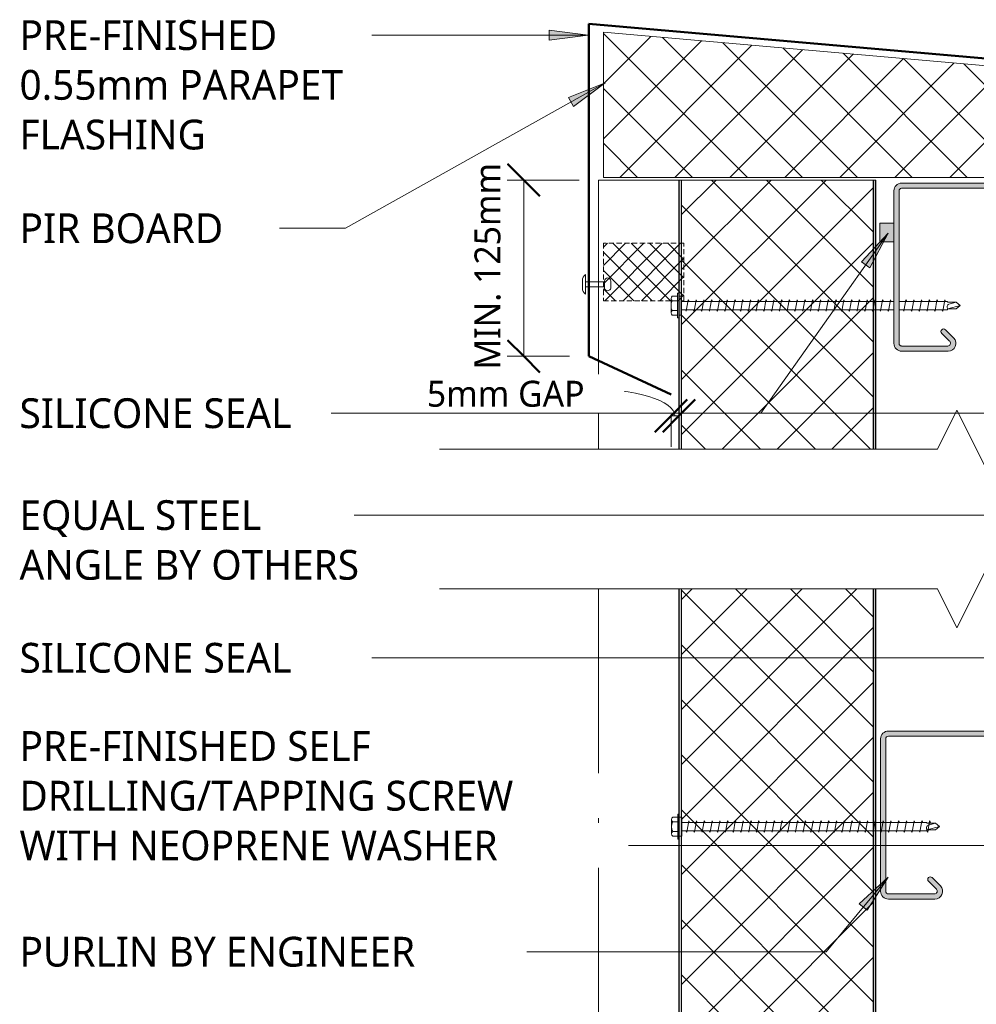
# Model space of a CAD drawing. Header units: millimetres. Extents: x -437 to 1002, y -5 to 689.
# Tile 2 of 5: x -437 to -67, y 303 to 683. Entities that reach past the tile are written whole.
import ezdxf

# ---------------------------------------------------------------- set-up
doc = ezdxf.new("R2010")
doc.units = ezdxf.units.MM
doc.linetypes.add('Dash Short', pattern=[3, 2, -1])
for name, color, linetype, lineweight in [('A-ANNO-DIMS', 211, 'Continuous', 9), ('A-ANNO-DIMS-5', 211, 'Continuous', 9), ('A-DETL', 90, 'Continuous', 13), ('A-DETL-GENF', 92, 'Continuous', 13), ('A-DETL-THIN', 151, 'Continuous', 13), ('G-ANNO-TEXT', 231, 'Continuous', 9)]:
    doc.layers.add(name, color=color, linetype=linetype, lineweight=lineweight)
doc.styles.add('Yu Gothic', font='Yu Gothic.ttf', dxfattribs={"height": 11.5})
doc.styles.add('Yu Gothic_1', font='Yu Gothic.ttf', dxfattribs={"height": 10})
doc.dimstyles.new('Diagonal', dxfattribs={"dimscale": 304.8, "dimtxt": 11.609035, "dimasz": 0.04101, "dimexe": 0.03937, "dimexo": 0.024606, "dimgap": 0.024606, "dimtad": 1, "dimdec": 0, "dimzin": 0, "dimdsep": 46, "dimtxsty": 'Yu Gothic_1', "dimblk1": 'OBLIQUE', "dimblk2": 'OBLIQUE', "dimsah": 1, "dimcen": 0.09, "dimazin": 0, "dimtfac": 1, "dimtdec": 4, "dimtix": 1, "dimtmove": 1, "dimatfit": 3, "dimfxl": 1, "dimtvp": 1, "dimtfill": 1, "dimtolj": 1, "dimtzin": 0, "dimarcsym": 2})
doc.dimstyles.new('Diagonal_1', dxfattribs={"dimscale": 304.8, "dimtxt": 11.609035, "dimasz": 0.04101, "dimexe": 0.03937, "dimexo": 0.024606, "dimgap": 0.024606, "dimtad": 1, "dimdec": 0, "dimzin": 0, "dimdsep": 46, "dimtxsty": 'Yu Gothic_1', "dimblk1": 'OBLIQUE', "dimblk2": 'OBLIQUE', "dimsah": 1, "dimcen": 0.09, "dimazin": 0, "dimtfac": 1, "dimtdec": 4, "dimtix": 1, "dimtmove": 0, "dimatfit": 3, "dimfxl": 1, "dimtvp": 1, "dimtfill": 1, "dimtolj": 1, "dimtzin": 0, "dimarcsym": 2})

# ---------------------------------------------------------------- blocks, each defined once
blk = doc.blocks.new('Thermospan Insulated Panel3 - 75mm-4395490-07  BARGE_PARAPET DETAIL2')
at = {"layer": 'A-DETL-GENF'}
h = blk.add_hatch(color=256, dxfattribs=at)
h.paths.add_polyline_path([(233.77, -31.26), (233.77, -32), (702.23, -32), (702.23, -31), (233.77, -31)])
h.paths.add_polyline_path([(756.22, -31.88), (756.22, -32), (860, -32), (860, -31), (756.22, -31)])
h = blk.add_hatch(dxfattribs=at)
h.set_pattern_fill('FP_6', color=256, style=0, pattern_type=2)
h.set_pattern_definition([(315, (238.622, -213.135), (10.6066, 10.6066), []), (45, (238.622, -213.135), (-10.6066, 10.6066), [])])
h.paths.add_polyline_path([(233.77, -32), (233.77, -106), (702.23, -106), (702.23, -32), (356.19, -32)])
h.paths.add_polyline_path([(756.22, -106), (860, -106), (860, -32), (756.22, -32), (756.22, -89.97)])
h = blk.add_hatch(color=256, dxfattribs=at)
h.paths.add_polyline_path([(233.77, -106), (233.77, -107), (702.23, -107), (702.23, -106), (356.19, -106)])
h.paths.add_polyline_path([(756.22, -106), (756.22, -107), (860, -107), (860, -106), (766.43, -106)])
for p, q in [((233.77, 0), (702.23, 0)), ((756.22, 0), (860, 0)), ((860, 0), (860, -107)), ((702.23, -32), (233.77, -32)), ((813.39, -32), (756.22, -32)), ((835.6, -32), (813.39, -32)), ((860, -32), (835.6, -32))]:
    blk.add_line(p, q, dxfattribs=at)
at = {"layer": 'A-DETL-GENF', "lineweight": 25}
for p, q in [((702.23, -31), (233.77, -31)), ((813.39, -31), (756.22, -31)), ((835.6, -31), (813.39, -31)), ((860, -31), (835.6, -31)), ((702.23, -106), (233.77, -106)), ((860, -106), (756.22, -106)), ((233.77, -107), (702.23, -107)), ((756.22, -107), (860, -107))]:
    blk.add_line(p, q, dxfattribs=at)
blk = doc.blocks.new('Break Line _M_ - Break Line _M_-4676987-07  BARGE_PARAPET DETAIL2')
at = {"layer": 'A-DETL-GENF'}
for p, q in [((7.5, 15), (-7.5, -15)), ((15, 0), (7.5, 15)), ((-15, 0), (-242.54, 0)), ((-7.5, -15), (-15, 0)), ((207.21, 0), (15, 0))]:
    blk.add_line(p, q, dxfattribs=at)
blk = doc.blocks.new('Foam Closure - Foam Closure-4634236-07  BARGE_PARAPET DETAIL2')
at = {"layer": 'A-DETL-GENF'}
h = blk.add_hatch(dxfattribs=at)
h.set_pattern_fill('FP_7', color=256, style=0, pattern_type=2)
h.set_pattern_definition([(135, (596.981, 180.196), (-3.535534, -3.535534), []), (225, (596.981, 180.196), (3.535534, -3.535534), [])])
h.paths.add_polyline_path([(22.22, -31.06), (22.22, 0), (0, 0), (0, -31.06)])
at = {"layer": 'A-DETL-GENF', "linetype": 'Dash Short'}
for p, q in [((0, 0), (0, -31.06)), ((22.22, 0), (0, 0)), ((22.22, -31.06), (22.22, 0)), ((0, -31.06), (22.22, -31.06))]:
    blk.add_line(p, q, dxfattribs=at)
blk = doc.blocks.new('Pop Rivets - Rivet-4462760-07  BARGE_PARAPET DETAIL2')
at = {"layer": 'A-DETL-GENF'}
for p, q in [((-1.24, 9.85), (1.17, 9.85)), ((1.17, 7.35), (-1.24, 7.35)), ((-1, 7.35), (-1, 0)), ((1, 7.35), (1, 0)), ((3.77, 0), (-3.77, 0)), ((-1.5, -1.16), (1.5, -1.16))]:
    blk.add_line(p, q, dxfattribs=at)
for centre, radius, start, end in [((-1.24, 8.6), 1.25, 90, 270), ((1.17, 8.6), 1.25, 270, 90), ((-1.5, 1.65), 2.8, 216, 270), ((1.5, 1.65), 2.8, 270, 324)]:
    blk.add_arc(centre, radius, start, end, dxfattribs=at)
blk = doc.blocks.new('Break Line _M_ - Break Line _M_-4463078-07  BARGE_PARAPET DETAIL2')
at = {"layer": 'A-DETL-GENF'}
for p, q in [((-15, 0), (-7.5, 15)), ((-7.5, 15), (7.5, -15)), ((-242.54, 0), (-15, 0)), ((7.5, -15), (15, 0)), ((15, 0), (207.21, 0))]:
    blk.add_line(p, q, dxfattribs=at)
blk = doc.blocks.new('TEK Screw WITH WASHER - TEK Screw WITH WASHER-4780277-07  BARGE_PARAPET DETAIL2')
at = {"layer": 'A-DETL-GENF'}
for p, q in [((-1.28, 106.11), (0, 107.63)), ((1.28, 106.11), (0, 107.63)), ((0, 107.63), (1.28, 102.89)), ((-1.28, 102.89), (-1.6, 102.57)), ((-1.6, 84.03), (-1.6, 102.57)), ((-1.28, 106.11), (-0.56, 103.23)), ((-1.28, 106.11), (-1.28, 102.89)), ((1.28, 106.11), (1.28, 102.89)), ((1.28, 102.89), (1.6, 102.57)), ((1.6, 102.57), (1.6, 84.03)), ((-2.17, 101.67), (-1.6, 102)), ((2.17, 100.91), (-2.17, 101.67)), ((-2.17, 98.67), (-1.6, 99)), ((1.6, 100.58), (2.17, 100.91)), ((2.17, 97.91), (-2.17, 98.67)), ((-2.17, 95.67), (-1.6, 96)), ((2.17, 94.91), (-2.17, 95.67)), ((1.6, 97.58), (2.17, 97.91)), ((-2.17, 92.67), (-1.6, 93)), ((2.17, 91.91), (-2.17, 92.67)), ((1.6, 94.58), (2.17, 94.91)), ((1.6, 91.58), (2.17, 91.91)), ((-2.17, 89.67), (-1.6, 90)), ((2.17, 88.91), (-2.17, 89.67)), ((1.6, 88.58), (2.17, 88.91)), ((-2.17, 86.67), (-1.6, 87)), ((2.17, 85.91), (-2.17, 86.67)), ((1.6, 85.58), (2.17, 85.91)), ((-2.17, 80.67), (-1.6, 81)), ((2.17, 79.91), (-2.17, 80.67)), ((-1.6, 0), (-1.6, 82.03)), ((1.6, 82.03), (1.6, 0)), ((1.6, 79.58), (2.17, 79.91)), ((-2.17, 77.67), (-1.6, 78)), ((2.17, 76.91), (-2.17, 77.67)), ((1.6, 76.58), (2.17, 76.91)), ((-2.17, 74.67), (-1.6, 75)), ((2.17, 73.91), (-2.17, 74.67)), ((1.6, 73.58), (2.17, 73.91)), ((-2.17, 71.67), (-1.6, 72)), ((2.17, 70.91), (-2.17, 71.67)), ((-2.17, 68.67), (-1.6, 69)), ((2.17, 67.91), (-2.17, 68.67)), ((1.6, 70.58), (2.17, 70.91)), ((-2.17, 65.67), (-1.6, 66)), ((2.17, 64.91), (-2.17, 65.67)), ((1.6, 67.58), (2.17, 67.91)), ((1.6, 64.58), (2.17, 64.91)), ((-2.17, 62.67), (-1.6, 63)), ((2.17, 61.91), (-2.17, 62.67)), ((1.6, 61.58), (2.17, 61.91)), ((-2.17, 59.67), (-1.6, 60)), ((2.17, 58.91), (-2.17, 59.67)), ((-2.17, 56.67), (-1.6, 57)), ((1.6, 58.58), (2.17, 58.91)), ((2.17, 55.91), (-2.17, 56.67)), ((-2.17, 53.67), (-1.6, 54)), ((2.17, 52.91), (-2.17, 53.67)), ((1.6, 55.58), (2.17, 55.91)), ((-2.17, 50.67), (-1.6, 51)), ((2.17, 49.91), (-2.17, 50.67)), ((1.6, 52.58), (2.17, 52.91)), ((1.6, 49.58), (2.17, 49.91)), ((-2.17, 47.67), (-1.6, 48)), ((2.17, 46.91), (-2.17, 47.67)), ((1.6, 46.58), (2.17, 46.91)), ((-2.17, 44.67), (-1.6, 45)), ((2.17, 43.91), (-2.17, 44.67)), ((-2.17, 41.67), (-1.6, 42)), ((1.6, 43.58), (2.17, 43.91)), ((2.17, 40.91), (-2.17, 41.67)), ((-2.17, 38.67), (-1.6, 39)), ((2.17, 37.91), (-2.17, 38.67)), ((1.6, 40.58), (2.17, 40.91)), ((-2.17, 35.67), (-1.6, 36)), ((2.17, 34.91), (-2.17, 35.67)), ((1.6, 37.58), (2.17, 37.91)), ((1.6, 34.58), (2.17, 34.91)), ((-2.17, 32.67), (-1.6, 33)), ((2.17, 31.91), (-2.17, 32.67)), ((1.6, 31.58), (2.17, 31.91)), ((-2.17, 29.67), (-1.6, 30)), ((2.17, 28.91), (-2.17, 29.67)), ((-2.17, 26.67), (-1.6, 27)), ((2.17, 25.91), (-2.17, 26.67)), ((1.6, 28.58), (2.17, 28.91)), ((-2.17, 23.67), (-1.6, 24)), ((2.17, 22.91), (-2.17, 23.67)), ((1.6, 25.58), (2.17, 25.91)), ((1.6, 22.58), (2.17, 22.91)), ((-2.17, 20.67), (-1.6, 21)), ((2.17, 19.91), (-2.17, 20.67)), ((1.6, 19.58), (2.17, 19.91)), ((-2.17, 17.67), (-1.6, 18)), ((2.17, 16.91), (-2.17, 17.67)), ((1.6, 16.58), (2.17, 16.91)), ((-2.17, 14.67), (-1.6, 15)), ((2.17, 13.91), (-2.17, 14.67)), ((-2.17, 11.67), (-1.6, 12)), ((2.17, 10.91), (-2.17, 11.67)), ((1.6, 13.58), (2.17, 13.91)), ((-2.17, 8.67), (-1.6, 9)), ((2.17, 7.91), (-2.17, 8.67)), ((1.6, 10.58), (2.17, 10.91)), ((1.6, 7.58), (2.17, 7.91)), ((-2.17, 5.67), (-1.6, 6)), ((2.17, 4.91), (-2.17, 5.67)), ((1.6, 4.58), (2.17, 4.91)), ((-3.67, 0), (3.67, 0)), ((-3.67, -1), (-3.67, 0)), ((-2.17, 2.67), (-1.6, 3)), ((2.17, 1.91), (-2.17, 2.67)), ((1.6, 1.58), (2.17, 1.91)), ((-4.79, -1.5), (-4.79, -1)), ((4.79, -1), (-4.79, -1)), ((4.79, -1.5), (-4.79, -1.5)), ((-3.67, -1.5), (-3.67, -3.47)), ((-1.85, -1.5), (-1.85, -3.47)), ((1.85, -1.5), (1.85, -3.47)), ((3.67, 0), (3.67, -1)), ((3.67, -1.5), (3.67, -3.47)), ((4.79, -1), (4.79, -1.5)), ((-2.76, -3.97), (2.76, -3.97))]:
    blk.add_line(p, q, dxfattribs=at)
for centre, radius, start, end in [((0.49, 103.77), 1.18, 207.0638, 311.7606), ((-2.76, -2.9), 1.08, 212.3801, 327.6199), ((0, -0.31), 3.67, 239.7274, 300.2726), ((2.76, -2.9), 1.08, 212.3801, 327.6199)]:
    blk.add_arc(centre, radius, start, end, dxfattribs=at)
blk = doc.blocks.new('Metalcraft MSS Purlin-150x65 - Metalcraft MSS Purlin-150x65-2638609-07  BARGE_PARAPET DETAIL2')
at = {"layer": 'A-DETL-GENF'}
blk.add_hatch(color=256, dxfattribs=at).paths.add_polyline_path([(64.85, 147), (64.75, 147.78), (64.45, 148.5), (63.97, 149.12), (63.31, 149.61), (62.62, 149.9), (61.85, 150), (3, 150), (2.22, 149.9), (1.5, 149.6), (0.88, 149.12), (0.4, 148.5), (0.1, 147.78), (0, 147), (0, 97.81), (0.14, 96.77), (0.53, 95.81), (1.17, 94.98), (3.41, 92.75), (3.72, 92.33), (3.92, 91.85), (3.99, 91.34), (3.99, 58.34), (3.92, 57.82), (3.72, 57.34), (3.41, 56.93), (1.17, 54.69), (0.53, 53.86), (0.14, 52.9), (0, 51.87), (0, 3), (0.1, 2.22), (0.4, 1.5), (0.88, 0.88), (1.5, 0.4), (2.22, 0.1), (3, 0), (61.85, 0), (62.62, 0.1), (63.35, 0.4), (63.97, 0.88), (64.45, 1.5), (64.75, 2.22), (64.85, 3), (64.85, 20.94), (64.75, 21.71), (64.45, 22.43), (63.98, 23.05), (63.31, 23.55), (62.66, 23.82), (61.89, 23.93), (61.12, 23.84), (60.4, 23.56), (59.78, 23.1), (56.4, 19.67), (56.3, 19.43), (56.27, 19.17), (56.3, 18.91), (56.4, 18.67), (56.56, 18.46), (56.77, 18.31), (57.01, 18.21), (57.27, 18.17), (57.53, 18.21), (57.77, 18.31), (57.97, 18.46), (61.26, 21.7), (61.52, 21.81), (61.79, 21.84), (62.06, 21.81), (62.32, 21.7), (62.54, 21.53), (62.71, 21.31), (62.81, 21.06), (62.85, 20.79), (62.81, 2.74), (62.71, 2.5), (62.56, 2.29), (62.35, 2.13), (62.11, 2.03), (61.85, 2), (2.74, 2.03), (2.5, 2.13), (2.29, 2.29), (2.13, 2.5), (2.03, 2.74), (2, 2.99), (2.06, 52.43), (2.22, 52.83), (2.49, 53.18), (4.53, 55.22), (5.32, 56.25), (5.82, 57.46), (5.99, 58.75), (5.99, 90.92), (5.82, 92.21), (5.32, 93.42), (4.53, 94.45), (2.69, 96.3), (2.31, 96.78), (2.08, 97.34), (2, 97.95), (2.04, 147.19), (2.15, 147.45), (2.32, 147.68), (2.55, 147.85), (2.81, 147.96), (3.09, 148), (62.11, 147.97), (62.35, 147.87), (62.56, 147.71), (62.71, 147.5), (62.81, 147.26), (62.85, 147.01), (62.82, 128.73), (62.72, 128.5), (62.57, 128.3), (62.37, 128.15), (62.14, 128.05), (61.89, 128.02), (61.64, 128.05), (61.41, 128.15), (61.21, 128.3), (57.77, 131.69), (57.53, 131.79), (57.27, 131.83), (57.01, 131.79), (56.77, 131.69), (56.56, 131.54), (56.4, 131.33), (56.3, 131.09), (56.27, 130.83), (56.3, 130.57), (56.4, 130.33), (56.56, 130.12), (59.78, 126.9), (60.4, 126.44), (61.12, 126.16), (61.89, 126.07), (62.66, 126.18), (63.37, 126.48), (63.98, 126.95), (64.45, 127.57), (64.75, 128.29), (64.85, 129.06)])
for p, q in [((61.85, 150), (3, 150)), ((0, 147), (0, 97.81)), ((2, 97.95), (2, 146.91)), ((3.09, 148), (61.85, 148)), ((62.85, 147.01), (62.85, 128.98)), ((64.85, 129.06), (64.85, 147)), ((56.56, 130.12), (59.78, 126.9)), ((61.21, 128.3), (57.97, 131.54)), ((1.17, 94.98), (3.41, 92.75)), ((4.53, 94.45), (2.69, 96.3)), ((3.99, 91.34), (3.99, 58.34)), ((5.99, 58.75), (5.99, 90.92)), ((3.41, 56.93), (1.17, 54.69)), ((2.49, 53.18), (4.53, 55.22)), ((0, 51.87), (0, 3)), ((2, 2.99), (2, 52)), ((59.78, 23.1), (56.56, 19.88)), ((57.97, 18.46), (61.04, 21.53)), ((62.85, 20.79), (62.85, 2.99)), ((64.85, 3), (64.85, 20.94)), ((61.85, 2), (2.99, 2)), ((3, 0), (61.85, 0))]:
    blk.add_line(p, q, dxfattribs=at)
for centre, radius, start, end in [((3, 147), 3, 90, 180), ((61.85, 147), 3, 360, 90), ((3.09, 146.91), 1.09, 90, 180), ((61.85, 147.01), 0.993, 0, 90), ((57.27, 130.83), 1, 45, 225), ((61.85, 129.06), 2.99, 226.0338, 0), ((61.89, 128.98), 0.959, 225, 0), ((3.99, 97.81), 3.99, 180, 225), ((4.34, 97.95), 2.34, 180, 225), ((2, 91.34), 1.99, 0, 45), ((1, 90.92), 4.99, 360, 45), ((2, 58.34), 1.99, 315, 360), ((1, 58.75), 4.99, 315, 360), ((3.99, 51.87), 3.99, 135, 180), ((3.67, 52), 1.67, 135, 180), ((61.85, 20.94), 2.99, 360, 133.9662), ((57.27, 19.17), 1, 135, 315), ((61.79, 20.79), 1.06, 0, 135), ((3, 3), 3, 180, 270), ((2.99, 2.99), 0.993, 180, 270), ((61.85, 3), 3, 270, 360), ((61.85, 2.99), 0.993, 270, 0)]:
    blk.add_arc(centre, radius, start, end, dxfattribs=at)
blk = doc.blocks.new('TEK Screw WITH WASHER - TEK Screw WITH WASHER-4901960-07  BARGE_PARAPET DETAIL2')
at = {"layer": 'A-DETL-GENF'}
for p, q in [((-1.28, 97.96), (0, 99.49)), ((1.28, 97.96), (0, 99.49)), ((0, 99.49), (1.28, 94.74)), ((-2.17, 95.67), (-1.6, 96)), ((2.17, 94.91), (-2.17, 95.67)), ((-1.28, 97.96), (-0.56, 95.08)), ((-1.28, 97.96), (-1.28, 94.74)), ((1.28, 97.96), (1.28, 94.74)), ((-2.17, 92.67), (-1.6, 93)), ((2.17, 91.91), (-2.17, 92.67)), ((-1.28, 94.74), (-1.6, 94.42)), ((-1.6, 0), (-1.6, 94.42)), ((1.28, 94.74), (1.6, 94.42)), ((1.6, 94.58), (2.17, 94.91)), ((1.6, 94.42), (1.6, 0)), ((1.6, 91.58), (2.17, 91.91)), ((-2.17, 89.67), (-1.6, 90)), ((2.17, 88.91), (-2.17, 89.67)), ((1.6, 88.58), (2.17, 88.91)), ((-2.17, 86.67), (-1.6, 87)), ((2.17, 85.91), (-2.17, 86.67)), ((-2.17, 83.67), (-1.6, 84)), ((2.17, 82.91), (-2.17, 83.67)), ((1.6, 85.58), (2.17, 85.91)), ((-2.17, 80.67), (-1.6, 81)), ((2.17, 79.91), (-2.17, 80.67)), ((1.6, 82.58), (2.17, 82.91)), ((1.6, 79.58), (2.17, 79.91)), ((-2.17, 77.67), (-1.6, 78)), ((2.17, 76.91), (-2.17, 77.67)), ((1.6, 76.58), (2.17, 76.91)), ((-2.17, 74.67), (-1.6, 75)), ((2.17, 73.91), (-2.17, 74.67)), ((1.6, 73.58), (2.17, 73.91)), ((-2.17, 71.67), (-1.6, 72)), ((2.17, 70.91), (-2.17, 71.67)), ((-2.17, 68.67), (-1.6, 69)), ((2.17, 67.91), (-2.17, 68.67)), ((1.6, 70.58), (2.17, 70.91)), ((-2.17, 65.67), (-1.6, 66)), ((2.17, 64.91), (-2.17, 65.67)), ((1.6, 67.58), (2.17, 67.91)), ((1.6, 64.58), (2.17, 64.91)), ((-2.17, 62.67), (-1.6, 63)), ((2.17, 61.91), (-2.17, 62.67)), ((1.6, 61.58), (2.17, 61.91)), ((-2.17, 59.67), (-1.6, 60)), ((2.17, 58.91), (-2.17, 59.67)), ((-2.17, 56.67), (-1.6, 57)), ((1.6, 58.58), (2.17, 58.91)), ((2.17, 55.91), (-2.17, 56.67)), ((-2.17, 53.67), (-1.6, 54)), ((2.17, 52.91), (-2.17, 53.67)), ((1.6, 55.58), (2.17, 55.91)), ((-2.17, 50.67), (-1.6, 51)), ((2.17, 49.91), (-2.17, 50.67)), ((1.6, 52.58), (2.17, 52.91)), ((1.6, 49.58), (2.17, 49.91)), ((-2.17, 47.67), (-1.6, 48)), ((2.17, 46.91), (-2.17, 47.67)), ((1.6, 46.58), (2.17, 46.91)), ((-2.17, 44.67), (-1.6, 45)), ((2.17, 43.91), (-2.17, 44.67)), ((-2.17, 41.67), (-1.6, 42)), ((1.6, 43.58), (2.17, 43.91)), ((2.17, 40.91), (-2.17, 41.67)), ((-2.17, 38.67), (-1.6, 39)), ((2.17, 37.91), (-2.17, 38.67)), ((1.6, 40.58), (2.17, 40.91)), ((-2.17, 35.67), (-1.6, 36)), ((2.17, 34.91), (-2.17, 35.67)), ((1.6, 37.58), (2.17, 37.91)), ((1.6, 34.58), (2.17, 34.91)), ((-2.17, 32.67), (-1.6, 33)), ((2.17, 31.91), (-2.17, 32.67)), ((1.6, 31.58), (2.17, 31.91)), ((-2.17, 29.67), (-1.6, 30)), ((2.17, 28.91), (-2.17, 29.67)), ((-2.17, 26.67), (-1.6, 27)), ((2.17, 25.91), (-2.17, 26.67)), ((1.6, 28.58), (2.17, 28.91)), ((-2.17, 23.67), (-1.6, 24)), ((2.17, 22.91), (-2.17, 23.67)), ((1.6, 25.58), (2.17, 25.91)), ((1.6, 22.58), (2.17, 22.91)), ((-2.17, 20.67), (-1.6, 21)), ((2.17, 19.91), (-2.17, 20.67)), ((1.6, 19.58), (2.17, 19.91)), ((-2.17, 17.67), (-1.6, 18)), ((2.17, 16.91), (-2.17, 17.67)), ((1.6, 16.58), (2.17, 16.91)), ((-2.17, 14.67), (-1.6, 15)), ((2.17, 13.91), (-2.17, 14.67)), ((-2.17, 11.67), (-1.6, 12)), ((2.17, 10.91), (-2.17, 11.67)), ((1.6, 13.58), (2.17, 13.91)), ((-2.17, 8.67), (-1.6, 9)), ((2.17, 7.91), (-2.17, 8.67)), ((1.6, 10.58), (2.17, 10.91)), ((1.6, 7.58), (2.17, 7.91)), ((-2.17, 5.67), (-1.6, 6)), ((2.17, 4.91), (-2.17, 5.67)), ((1.6, 4.58), (2.17, 4.91)), ((-3.67, 0), (3.67, 0)), ((-3.67, -1), (-3.67, 0)), ((-2.17, 2.67), (-1.6, 3)), ((2.17, 1.91), (-2.17, 2.67)), ((1.6, 1.58), (2.17, 1.91)), ((-4.79, -1.5), (-4.79, -1)), ((4.79, -1), (-4.79, -1)), ((4.79, -1.5), (-4.79, -1.5)), ((-3.67, -1.5), (-3.67, -3.47)), ((-1.85, -1.5), (-1.85, -3.47)), ((1.85, -1.5), (1.85, -3.47)), ((3.67, 0), (3.67, -1)), ((3.67, -1.5), (3.67, -3.47)), ((4.79, -1), (4.79, -1.5)), ((-2.76, -3.97), (2.76, -3.97))]:
    blk.add_line(p, q, dxfattribs=at)
for centre, radius, start, end in [((0.49, 95.62), 1.18, 207.0638, 311.7606), ((-2.76, -2.9), 1.08, 212.3801, 327.6199), ((0, -0.31), 3.67, 239.7274, 300.2726), ((2.76, -2.9), 1.08, 212.3801, 327.6199)]:
    blk.add_arc(centre, radius, start, end, dxfattribs=at)
blk = doc.blocks.new('DIMBLOCK3-07  BARGE_PARAPET DETAIL2')
at = {"layer": 'A-ANNO-DIMS-5', "lineweight": 50}
for p, q in [((-185.19, 530.39), (-178.94, 536.64)), ((-182.13, 530.39), (-175.88, 536.64)), ((-185.19, 530.39), (-191.44, 524.14)), ((-182.13, 530.39), (-188.38, 524.14))]:
    blk.add_line(p, q, dxfattribs=at)
at = {"layer": 'A-ANNO-DIMS-5'}
for p, q in [((-185.19, 530.39), (-185.19, 531.08)), ((-185.19, 530.39), (-182.13, 530.39)), ((-185.19, 530.39), (-185.19, 518.39)), ((-182.13, 530.39), (-182.13, 531.73)), ((-182.13, 530.39), (-182.13, 518.39))]:
    blk.add_line(p, q, dxfattribs=at)
blk.add_ellipse((-218.12, 530.39), major_axis=(34.46, 0), ratio=0.305867, start_param=0, end_param=1.570796, dxfattribs=at)
at = {"layer": 'A-ANNO-DIMS-5', "color": 0, "insert": (-279.41, 543.93), "char_height": 10, "width": 73.5467, "attachment_point": 1, "line_spacing_factor": 1.024327, "style": 'Yu Gothic_1', "bg_fill": 3, "box_fill_scale": 1.25, "bg_fill_color": 256, "bg_fill_true_color": 13158600, "bg_fill_transparency": 0}
blk.add_mtext('5mm GAP', dxfattribs=at)
blk = doc.blocks.new('_Oblique')
at = {"color": 0, "linetype": 'ByBlock', "lineweight": -2}
blk.add_line((-0.5, -0.5), (0.5, 0.5), dxfattribs=at)
blk = doc.blocks.new('DIMBLOCK4-07  BARGE_PARAPET DETAIL2')
at = {"layer": 'A-ANNO-DIMS-5', "lineweight": 50}
for p, q in [((-242, 621.38), (-248.25, 627.63)), ((-242, 621.38), (-235.75, 615.13)), ((-242, 553.37), (-248.25, 559.62)), ((-242, 553.37), (-235.75, 547.12))]:
    blk.add_line(p, q, dxfattribs=at)
at = {"layer": 'A-ANNO-DIMS-5'}
for p, q in [((-242, 621.38), (-254, 621.38)), ((-242, 621.38), (-242, 553.37)), ((-242, 621.38), (-220.63, 621.38)), ((-242, 553.37), (-254, 553.37)), ((-242, 553.37), (-224.41, 553.37))]:
    blk.add_line(p, q, dxfattribs=at)
at = {"layer": 'A-ANNO-DIMS-5', "color": 0, "insert": (-261.04, 548.28), "char_height": 10, "width": 93.8283, "attachment_point": 1, "rotation": 90, "line_spacing_factor": 1.024327, "style": 'Yu Gothic_1', "bg_fill": 3, "box_fill_scale": 1.25, "bg_fill_color": 256, "bg_fill_true_color": 13158600, "bg_fill_transparency": 0}
blk.add_mtext('MIN. 125mm', dxfattribs=at)

msp = doc.modelspace()

# ---------------------------------------------------------------- hatches: boundary and pattern name
at = {"layer": 'A-DETL-GENF'}
h = msp.add_hatch(dxfattribs=at)
h.set_pattern_fill('FP_1', color=253, style=0, pattern_type=2)
h.set_pattern_definition([(45, (0, 0), (-10.6066, 10.6066), []), (135, (0, 0), (-10.6066, -10.6066), [])])
h.paths.add_polyline_path([(164.62, 622.41), (164.62, 645.51), (-211.26, 678.39), (-211.26, 622.41), (78.86, 622.41)])
msp.add_hatch(color=10, dxfattribs=at).paths.add_polyline_path([(-99.18, 597.57), (-99.18, 604.74), (-104.59, 604.74), (-104.59, 597.57)])
at = {"layer": 'G-ANNO-TEXT'}
for points in [[(-217.17, 677.29), (-232.17, 679.26), (-232.17, 675.31)], [(-210.64, 658.87), (-224.7, 653.26), (-222.77, 649.81)], [(-101.39, 600.94), (-111.66, 589.83), (-108.43, 587.55)], [(-101.42, 352.46), (-112.52, 342.18), (-109.49, 339.66)]]:
    msp.add_hatch(color=7, dxfattribs=at).paths.add_polyline_path(points)

# ---------------------------------------------------------------- linework, layer by layer
at = {"layer": 'A-DETL', "lineweight": 50}
for p, q in [((167.84, 647.96), (-216.91, 681.62)), ((-216.91, 681.62), (-216.91, 553.37)), ((-216.91, 553.37), (-185.19, 538.58))]:
    msp.add_line(p, q, dxfattribs=at)
at = {"layer": 'A-DETL'}
for p, q in [((164.62, 645.51), (-211.26, 678.39)), ((-211.26, 678.39), (-211.26, 622.41)), ((-211.26, 622.41), (164.62, 622.41))]:
    msp.add_line(p, q, dxfattribs=at)
at = {"layer": 'A-DETL-THIN'}
for p, q in [((-99.18, 604.74), (-104.59, 604.74)), ((-104.59, 604.74), (-104.59, 597.57)), ((-104.59, 597.57), (-99.18, 597.57))]:
    msp.add_line(p, q, dxfattribs=at)
at = {"layer": 'G-ANNO-TEXT', "color": 7}
for p, q in [((-285.33, 677.29), (-316.65, 677.29)), ((-217.17, 677.29), (-285.33, 677.29)), ((-217.17, 677.29), (-232.17, 679.26)), ((-232.17, 679.26), (-232.17, 675.31)), ((-232.17, 675.31), (-217.17, 677.29)), ((-210.64, 658.87), (-224.7, 653.26)), ((-222.77, 649.81), (-210.64, 658.87)), ((-224.7, 653.26), (-222.77, 649.81)), ((-345.76, 602.77), (-346.09, 602.77)), ((-310.84, 602.77), (-345.76, 602.77)), ((-101.39, 600.94), (-150.49, 531.42)), ((-101.39, 600.94), (-111.66, 589.83)), ((-108.43, 587.55), (-101.39, 600.94)), ((-111.66, 589.83), (-108.43, 587.55)), ((-316.31, 531.42), (-316.65, 531.42)), ((-283.68, 492.09), (-322.28, 492.09)), ((-11.8, 492.09), (-283.68, 492.09)), ((-316.31, 437.05), (-316.65, 437.05)), ((3.16, 437.05), (-316.31, 437.05)), ((3.16, 437.05), (-316.31, 437.05)), ((-227.01, 364.66), (-234.96, 364.66)), ((-47.46, 364.66), (-227.01, 364.66)), ((-101.42, 352.46), (-125.36, 323.65)), ((-101.42, 352.46), (-112.52, 342.18)), ((-109.49, 339.66), (-101.42, 352.46)), ((-112.52, 342.18), (-109.49, 339.66)), ((-236.29, 323.65), (-267.38, 323.65)), ((-125.36, 323.65), (-236.29, 323.65))]:
    msp.add_line(p, q, dxfattribs=at)

# ---------------------------------------------------------------- block references
at = {"layer": 'A-DETL-GENF'}
for name, p, rotation in [('Thermospan Insulated Panel3 - 75mm-4395490-07  BARGE_PARAPET DETAIL2', (-213.13, -238.62), 89.9999999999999), ('Metalcraft MSS Purlin-150x65 - Metalcraft MSS Purlin-150x65-2638609-07  BARGE_PARAPET DETAIL2', (-99.18, 620.19), 269.9999999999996), ('Pop Rivets - Rivet-4462760-07  BARGE_PARAPET DETAIL2', (-218.24, 581.11), 269.9999999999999), ('TEK Screw WITH WASHER - TEK Screw WITH WASHER-4780277-07  BARGE_PARAPET DETAIL2', (-181.21, 572.95), 269.9999999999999), ('Break Line _M_ - Break Line _M_-4463078-07  BARGE_PARAPET DETAIL2', (-67.35, 517.6), 180), ('Break Line _M_ - Break Line _M_-4676987-07  BARGE_PARAPET DETAIL2', (-67.35, 463.61), 180), ('Metalcraft MSS Purlin-150x65 - Metalcraft MSS Purlin-150x65-2638609-07  BARGE_PARAPET DETAIL2', (-104.3, 408.79), 269.9999999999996), ('TEK Screw WITH WASHER - TEK Screw WITH WASHER-4901960-07  BARGE_PARAPET DETAIL2', (-181.04, 371.92), 269.9999999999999)]:
    msp.add_blockref(name, p, dxfattribs=dict(at, rotation=rotation))
at = {"layer": 'A-DETL-GENF', "linetype": 'Dash Short', "rotation": 270.0000000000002}
msp.add_blockref('Foam Closure - Foam Closure-4634236-07  BARGE_PARAPET DETAIL2', (-180.2, 596.98), dxfattribs=at)

# ---------------------------------------------------------------- texts
at = {"layer": 'G-ANNO-TEXT', "color": 7, "char_height": 11.5, "attachment_point": 1, "style": 'Yu Gothic', "bg_fill": 3, "box_fill_scale": 1.25, "bg_fill_color": 256, "bg_fill_true_color": 13158600, "bg_fill_transparency": 0}
for s, insert, width in [('PRE-FINISHED ', (-436.62, 683.04), 133.0801), ('0.55mm PARAPET ', (-436.62, 663.85), 158.3333), ('FLASHING', (-436.62, 644.67), 90.1898), ('PIR BOARD', (-436.62, 608.52), 97.405), ('SILICONE SEAL', (-436.62, 537.17), 133.0801), ('EQUAL STEEL ', (-436.62, 497.84), 126.2658), ('ANGLE BY OTHERS', (-436.62, 478.66), 167.5527), ('SILICONE SEAL', (-436.62, 442.8), 133.0801), ('PRE-FINISHED SELF', (-436.62, 408.78), 177.1729), ('DRILLING/TAPPING SCREW', (-436.62, 389.59), 241.3079), ('WITH NEOPRENE WASHER', (-436.62, 370.41), 232.0885), ('PURLIN BY ENGINEER', (-436.62, 329.4), 192.8058)]:
    msp.add_mtext(s, dxfattribs=dict(at, insert=insert, width=width))

# ---------------------------------------------------------------- next in the draw order: dimensions: what is measured, and where the dimension line sits
at = {"layer": 'A-ANNO-DIMS'}
dim = msp.add_linear_dim(base=(-242, 553.37), p1=(-213.13, 621.38), p2=(-216.91, 553.37), angle=90, text='MIN. 125mm', dimstyle='Diagonal_1', override={"dimpost": '<>', "dimfxl": 68.11489}, dxfattribs=at)
dim.commit()
dim.dimension.update_dxf_attribs({"geometry": 'DIMBLOCK4-07  BARGE_PARAPET DETAIL2', "text_midpoint": (-254.5, 587.37)})
dim = msp.add_linear_dim(base=(-182.13, 530.39), p1=(-185.19, 538.58), p2=(-182.13, 539.23), text='5mm GAP', dimstyle='Diagonal', override={"dimpost": '<>', "dimfxl": 3.1284}, dxfattribs=at)
dim.commit()
dim.dimension.update_dxf_attribs({"geometry": 'DIMBLOCK3-07  BARGE_PARAPET DETAIL2', "text_midpoint": (-242.64, 537.27), "dimtype": 160})

# ---------------------------------------------------------------- next in the draw order: linework, layer by layer
at = {"layer": 'G-ANNO-TEXT', "color": 7}
for p, q in [((-210.64, 658.87), (-310.84, 602.77)), ((-0.92, 531.42), (-316.31, 531.42)), ((-150.49, 531.42), (-316.31, 531.42))]:
    msp.add_line(p, q, dxfattribs=at)

doc.saveas('drawing.dxf')
